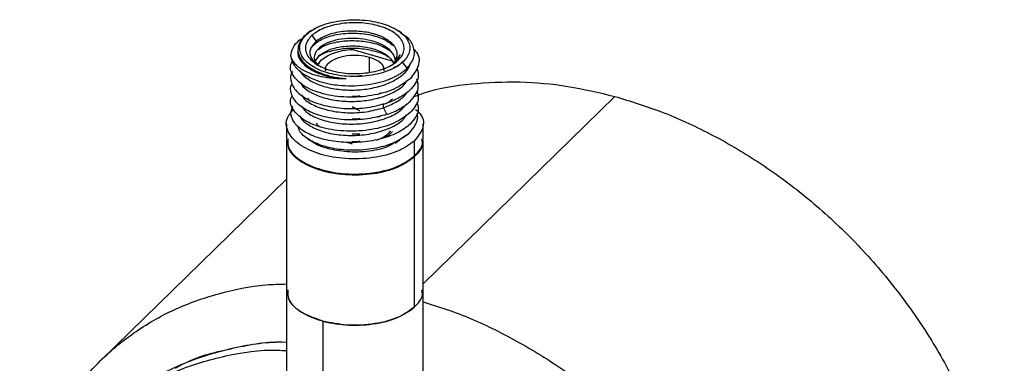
# Paper-space layout '_Trimétrica' of a CAD drawing. Header units: millimetres. Extents: x 435 to 757, y -477 to -12.
# Tile 3 of 4: x 435 to 547, y -343 to -304. Entities that reach past the tile are written whole.
import ezdxf

# ---------------------------------------------------------------- set-up
doc = ezdxf.new("R2010")
doc.units = ezdxf.units.MM

psp = doc.layouts.new('_Trimétrica')

# ---------------------------------------------------------------- linework, layer by layer
at = {"color": 7, "linetype": 'Continuous', "lineweight": 25}
for p, q in [((468.4, -304.64), (468.25, -304.74)), ((478.27, -305.11), (477.96, -304.9)), ((466.67, -305.95), (467.05, -305.74)), ((467.37, -305.36), (467.54, -305.24)), ((468.1, -305.41), (468.59, -306.03)), ((466.52, -307.01), (466.52, -307.3)), ((472.74, -306.98), (477.32, -308.31)), ((468.48, -308.36), (468.97, -307.64)), ((468.71, -308.77), (469.07, -308.3)), ((468.77, -308.79), (468.97, -308.5)), ((474.64, -309.57), (474.64, -307.89)), ((478.12, -307.55), (477.33, -308.6)), ((478.92, -309.11), (478.4, -308.43)), ((467.62, -312.6), (467.77, -312.5)), ((475.95, -311.9), (475.63, -312.1)), ((480.72, -333.56), (502.49, -312.31)), ((465.72, -314.14), (465.92, -313.37)), ((476.22, -313.6), (476.22, -313.1)), ((476.22, -313.6), (476.62, -314.35)), ((475.58, -314.66), (475.96, -314.5)), ((465.22, -315.41), (465.22, -317.12)), ((480.72, -317.12), (480.72, -315.41)), ((465.22, -317.21), (465.22, -445.52)), ((467.62, -317.1), (467.97, -317.34)), ((477.54, -317.61), (478.1, -317.22)), ((478.4, -317.01), (479.06, -316.55)), ((479.71, -317.38), (479.71, -319.09)), ((480.72, -445.52), (480.72, -317.21)), ((471.96, -317.48), (472.69, -317.7)), ((479.71, -319.18), (479.71, -336.23)), ((465.22, -321.68), (444.23, -342.17)), ((469.35, -337.8), (469.35, -449.05))]:
    psp.add_line(p, q, dxfattribs=at)
at = {"color": 7, "linetype": 'Continuous', "lineweight": 25, "flags": 128}
psp.add_lwpolyline([(477.94, -308.83), (477.66, -308.94), (477.37, -309.04)], dxfattribs=at)
at = {"color": 7, "linetype": 'Continuous', "lineweight": 25}
for points, knots in [([(467.54, -305.24), (467.72, -305.08), (467.94, -304.92), (468.45, -304.61), (468.74, -304.46), (469.38, -304.19), (469.74, -304.07), (470.5, -303.87), (470.9, -303.79), (471.74, -303.68), (472.17, -303.64), (473.02, -303.61), (473.44, -303.62), (474.26, -303.68), (474.66, -303.73), (475.4, -303.87), (475.75, -303.95), (476.39, -304.14), (476.7, -304.25), (477.3, -304.51), (477.59, -304.66), (478.11, -304.99), (478.34, -305.18), (478.73, -305.57), (478.88, -305.78), (479.11, -306.2), (479.18, -306.43), (479.23, -306.86), (479.21, -307.08), (479.1, -307.5), (479, -307.71), (478.74, -308.09), (478.58, -308.27), (478.4, -308.43)], [0, 0, 0, 0, 0.0625, 0.0625, 0.125, 0.125, 0.1875, 0.1875, 0.25, 0.25, 0.3125, 0.3125, 0.375, 0.375, 0.4375, 0.4375, 0.5, 0.5, 0.5625, 0.5625, 0.625, 0.625, 0.6875, 0.6875, 0.75, 0.75, 0.8125, 0.8125, 0.875, 0.875, 0.9375, 0.9375, 1, 1, 1, 1]), ([(477.83, -308.27), (477.99, -308.12), (478.14, -307.96), (478.37, -307.62), (478.46, -307.44), (478.56, -307.06), (478.58, -306.86), (478.53, -306.47), (478.47, -306.27), (478.27, -305.89), (478.13, -305.7), (477.78, -305.35), (477.57, -305.19), (477.11, -304.89), (476.85, -304.75), (476.31, -304.52), (476.03, -304.42), (475.46, -304.25), (475.15, -304.18), (474.48, -304.06), (474.13, -304.01), (473.39, -303.96), (473.01, -303.95), (472.25, -303.97), (471.87, -304), (471.12, -304.11), (470.76, -304.18), (470.08, -304.36), (469.76, -304.47), (469.18, -304.71), (468.92, -304.84), (468.46, -305.12), (468.27, -305.26), (468.1, -305.41)], [0, 0, 0, 0, 0.0625, 0.0625, 0.125, 0.125, 0.1875, 0.1875, 0.25, 0.25, 0.3125, 0.3125, 0.375, 0.375, 0.4375, 0.4375, 0.5, 0.5, 0.5625, 0.5625, 0.625, 0.625, 0.6875, 0.6875, 0.75, 0.75, 0.8125, 0.8125, 0.875, 0.875, 0.9375, 0.9375, 1, 1, 1, 1]), ([(468.25, -304.74), (468.25, -304.75), (467.87, -304.91), (467.62, -305.14), (467.37, -305.36)], [0, 0, 0, 0, 0.013866, 1, 1, 1, 1]), ([(467.93, -306.99), (468.01, -306.85), (468.2, -306.54), (468.89, -305.97), (469.92, -305.5), (471.18, -305.23), (472.53, -305.09), (473.97, -305.16), (475.27, -305.45), (476.41, -305.84), (476.99, -306.27), (477.36, -306.55)], [0, 0, 0, 0, 0.075548, 0.16157, 0.3326, 0.418371, 0.504369, 0.67546, 0.761205, 0.847167, 1, 1, 1, 1]), ([(468.59, -306.03), (468.87, -305.8), (469.25, -305.58), (470.2, -305.2), (470.76, -305.05), (471.96, -304.87), (472.6, -304.85), (473.83, -304.91), (474.41, -305), (475.04, -305.17), (475.16, -305.2), (475.39, -305.27), (475.51, -305.31), (475.84, -305.44), (476.06, -305.53), (476.68, -305.86), (477.04, -306.12), (477.55, -306.71), (477.7, -307.04), (477.77, -307.68), (477.68, -308), (477.51, -308.28)], [0, 0, 0, 0, 0.125, 0.125, 0.25, 0.25, 0.375, 0.375, 0.5, 0.5, 0.53125, 0.53125, 0.5625, 0.5625, 0.625, 0.625, 0.75, 0.75, 0.875, 0.875, 1, 1, 1, 1]), ([(467.37, -305.36), (467.13, -305.57), (466.93, -305.81), (466.64, -306.32), (466.55, -306.59), (466.5, -307.14), (466.55, -307.43), (466.78, -307.99), (466.97, -308.26), (467.46, -308.76), (467.77, -309), (468.46, -309.4), (468.85, -309.58), (469.45, -309.8), (469.65, -309.86), (470.07, -309.98), (470.29, -310.04), (470.98, -310.18), (471.48, -310.25), (472.01, -310.3)], [0, 0, 0, 0, 0.125, 0.125, 0.25, 0.25, 0.375, 0.375, 0.5, 0.5, 0.625, 0.625, 0.75, 0.75, 0.8125, 0.8125, 0.875, 0.875, 1, 1, 1, 1]), ([(478.4, -308.43), (478.21, -308.6), (478, -308.76), (477.49, -309.07), (477.2, -309.22), (476.55, -309.48), (476.2, -309.6), (475.44, -309.8), (475.03, -309.89), (474.2, -310), (473.77, -310.04), (472.92, -310.07), (472.49, -310.06), (471.68, -310), (471.28, -309.94), (470.54, -309.81), (470.19, -309.73), (469.55, -309.54), (469.23, -309.43), (468.63, -309.17), (468.35, -309.02), (467.83, -308.68), (467.6, -308.5), (467.21, -308.11), (467.05, -307.9), (466.83, -307.47), (466.76, -307.25), (466.7, -306.81), (466.72, -306.59), (466.84, -306.17), (466.94, -305.97), (467.2, -305.59), (467.36, -305.41), (467.54, -305.24)], [0, 0, 0, 0, 0.0625, 0.0625, 0.125, 0.125, 0.1875, 0.1875, 0.25, 0.25, 0.3125, 0.3125, 0.375, 0.375, 0.4375, 0.4375, 0.5, 0.5, 0.5625, 0.5625, 0.625, 0.625, 0.6875, 0.6875, 0.75, 0.75, 0.8125, 0.8125, 0.875, 0.875, 0.9375, 0.9375, 1, 1, 1, 1]), ([(468.1, -305.41), (467.94, -305.56), (467.8, -305.72), (467.56, -306.06), (467.48, -306.24), (467.37, -306.62), (467.36, -306.82), (467.4, -307.21), (467.46, -307.41), (467.67, -307.79), (467.81, -307.98), (468.16, -308.33), (468.36, -308.49), (468.83, -308.79), (469.08, -308.92), (469.62, -309.16), (469.91, -309.26), (470.48, -309.43), (470.79, -309.5), (471.46, -309.62), (471.81, -309.67), (472.54, -309.72), (472.92, -309.73), (473.69, -309.71), (474.07, -309.67), (474.82, -309.57), (475.18, -309.5), (475.86, -309.32), (476.18, -309.21), (476.76, -308.97), (477.02, -308.84), (477.47, -308.56), (477.67, -308.42), (477.83, -308.27)], [0, 0, 0, 0, 0.0625, 0.0625, 0.125, 0.125, 0.1875, 0.1875, 0.25, 0.25, 0.3125, 0.3125, 0.375, 0.375, 0.4375, 0.4375, 0.5, 0.5, 0.5625, 0.5625, 0.625, 0.625, 0.6875, 0.6875, 0.75, 0.75, 0.8125, 0.8125, 0.875, 0.875, 0.9375, 0.9375, 1, 1, 1, 1]), ([(468.59, -306.03), (468.32, -306.34), (467.77, -306.95), (467.88, -307.98), (468.55, -308.54), (468.87, -308.81)], [0, 0, 0, 0, 0.339784, 0.682087, 1, 1, 1, 1]), ([(468.8, -306.99), (469.06, -306.82), (469.67, -306.42), (471.12, -306.06), (472.86, -305.93), (474.62, -306.12), (476.08, -306.53), (476.7, -306.95), (476.96, -307.12)], [0, 0, 0, 0, 0.135794, 0.319921, 0.504256, 0.688355, 0.872711, 1, 1, 1, 1]), ([(477.56, -308.14), (477.49, -307.61), (477.1, -307.09), (475.83, -306.27), (474.94, -305.97), (473.51, -305.75), (473.02, -305.72), (472.05, -305.74), (471.57, -305.79), (470.67, -305.96), (470.25, -306.09), (469.53, -306.4), (469.22, -306.58), (468.97, -306.79)], [0, 0, 0, 0, 0.25, 0.25, 0.5, 0.5, 0.625, 0.625, 0.75, 0.75, 0.875, 0.875, 1, 1, 1, 1]), ([(478.92, -309.11), (479.22, -308.73), (479.81, -307.98), (479.74, -306.75), (479.21, -305.77), (478.47, -305.32), (478.23, -305.17)], [0, 0, 0, 0, 0.289313, 0.576404, 0.86137, 1, 1, 1, 1]), ([(466.52, -307.3), (466.52, -307.3), (466.43, -307.59), (466.74, -308.19), (467.45, -309), (468.68, -309.66), (470.22, -310.14), (471.41, -310.24), (472.01, -310.29)], [0, 0, 0, 0, 0.001811, 0.201449, 0.401126, 0.600749, 0.80044, 1, 1, 1, 1]), ([(468.97, -306.79), (468.81, -306.95), (468.49, -307.27), (468.33, -307.81), (468.4, -308.31), (468.64, -308.61), (468.74, -308.75)], [0, 0, 0, 0, 0.263642, 0.527123, 0.791009, 1, 1, 1, 1]), ([(468.91, -307.73), (468.92, -307.72), (469.21, -307.47), (470.23, -307.13), (471.84, -306.82), (473.64, -306.82), (475.3, -307.16), (476.41, -307.52), (476.76, -307.81), (476.78, -307.83)], [0, 0, 0, 0, 0.004734, 0.200735, 0.396818, 0.592861, 0.788904, 0.984987, 1, 1, 1, 1]), ([(468.97, -307.64), (469.33, -307.41), (470.05, -306.94), (471.73, -306.58), (473.56, -306.56), (475.3, -306.92), (476.7, -307.57), (477.13, -308.16), (477.34, -308.45)], [0, 0, 0, 0, 0.168887, 0.337693, 0.506466, 0.675349, 0.844027, 1, 1, 1, 1]), ([(469.07, -308.3), (469.4, -307.95), (469.91, -307.64), (470.86, -307.29), (471.21, -307.19), (471.95, -307.05), (472.34, -307), (472.74, -306.98)], [0, 0, 0, 0, 0.5, 0.5, 0.75, 0.75, 1, 1, 1, 1]), ([(479.65, -306.96), (479.76, -307.07), (480.32, -307.64), (480.35, -308.87), (479.62, -309.82), (479.26, -310.3)], [0, 0, 0, 0, 0.1103223, 0.5551179, 1, 1, 1, 1]), ([(479.26, -310.3), (478.7, -310.72), (477.57, -311.57), (474.92, -312.3), (472.04, -312.49), (469.28, -312.09), (467.07, -311.19), (465.85, -309.95), (465.5, -308.89), (465.88, -308.38), (465.94, -308.3)], [0, 0, 0, 0, 0.139176, 0.278327, 0.417457, 0.556607, 0.695786, 0.83495, 0.974087, 1, 1, 1, 1]), ([(472.01, -310.3), (471.92, -310.3), (471.76, -310.3), (471.51, -310.31), (471.26, -310.31), (471.03, -310.3), (470.79, -310.29), (470.57, -310.27), (470.35, -310.25), (470.14, -310.23), (469.93, -310.21), (469.43, -310.13), (468.65, -309.97), (467.89, -309.72), (467.39, -309.49), (467.09, -309.33), (466.82, -309.16), (466.57, -308.98), (466.34, -308.78), (466.15, -308.58), (465.99, -308.37), (465.87, -308.15), (465.77, -307.94), (465.74, -307.79), (465.72, -307.71)], [0, 0, 0, 0, 0.026039, 0.051716, 0.077015, 0.101924, 0.126434, 0.150535, 0.174219, 0.197479, 0.220312, 0.242714, 0.366295, 0.495148, 0.543566, 0.592746, 0.642584, 0.692969, 0.743783, 0.794905, 0.846211, 0.897577, 0.948881, 1, 1, 1, 1]), ([(465.72, -307.71), (465.72, -307.76), (465.73, -307.85), (465.75, -307.99), (465.78, -308.12), (465.83, -308.26), (465.88, -308.39), (465.95, -308.53), (466.02, -308.66), (466.11, -308.79), (466.2, -308.92), (466.31, -309.05), (466.42, -309.17), (466.54, -309.29), (466.67, -309.41), (466.81, -309.52), (466.96, -309.63), (467.11, -309.74), (467.46, -309.96), (468.06, -310.27), (469.04, -310.64), (470.09, -310.9), (471.3, -311.07), (473.15, -311.16), (474.94, -310.95), (476.27, -310.58), (476.82, -310.39), (477.31, -310.18), (477.74, -309.97), (478.11, -309.75), (478.43, -309.53), (478.7, -309.32), (478.85, -309.18), (478.92, -309.11)], [0, 0, 0, 0, 0.014874, 0.0298, 0.044766, 0.059762, 0.074778, 0.089802, 0.104823, 0.11983, 0.134812, 0.149758, 0.164658, 0.1795, 0.194275, 0.208971, 0.223581, 0.238093, 0.252498, 0.316485, 0.379023, 0.453337, 0.507633, 0.584389, 0.755013, 0.792094, 0.827416, 0.860891, 0.892473, 0.922149, 0.949934, 0.975867, 1, 1, 1, 1]), ([(474.64, -307.89), (474.25, -307.8), (473.43, -307.62), (472.03, -307.68), (470.8, -308), (469.96, -308.53), (469.55, -309.03), (469.61, -309.33), (469.63, -309.41)], [0, 0, 0, 0, 0.180838, 0.376575, 0.572312, 0.75315, 0.933987, 1, 1, 1, 1]), ([(476.3, -309.41), (476.31, -309.25), (476.31, -308.86), (475.71, -308.29), (474.99, -308.02), (474.64, -307.89)], [0, 0, 0, 0, 0.2562212, 0.6428248, 1, 1, 1, 1]), ([(465.92, -309.51), (465.89, -309.54), (465.59, -309.93), (465.7, -310.76), (466.35, -311.87), (467.78, -312.81), (469.74, -313.46), (472.04, -313.74), (474.46, -313.65), (475.9, -313.26), (476.62, -313.06)], [0, 0, 0, 0, 0.011183, 0.152473, 0.293717, 0.434973, 0.576257, 0.71748, 0.858792, 1, 1, 1, 1]), ([(466.79, -309.41), (466.81, -309.46), (466.92, -309.81), (467.63, -310.38), (468.85, -311.02), (470.45, -311.45), (472.23, -311.63), (474.08, -311.55), (475.84, -311.2), (477.38, -310.6), (478.52, -309.81), (479.17, -309.1), (479.24, -308.67), (479.26, -308.58)], [0, 0, 0, 0, 0.020175, 0.12564, 0.231171, 0.33663, 0.442166, 0.547619, 0.653158, 0.75861, 0.864149, 0.969602, 1, 1, 1, 1]), ([(480.02, -309.06), (480.12, -309.42), (480.36, -310.29), (479.67, -311.1), (479.26, -311.58)], [0, 0, 0, 0, 0.409284, 1, 1, 1, 1]), ([(466.83, -310.74), (466.86, -310.81), (467, -311.18), (467.76, -311.76), (469.04, -312.38), (470.67, -312.77), (472.47, -312.92), (474.31, -312.8), (476.06, -312.42), (477.53, -311.79), (478.51, -311.14), (478.8, -310.68), (478.89, -310.53)], [0, 0, 0, 0, 0.030652, 0.145344, 0.259943, 0.374636, 0.489234, 0.603927, 0.718528, 0.833217, 0.947823, 1, 1, 1, 1]), ([(473.8, -309.97), (473.58, -310), (473.06, -310.06), (472.54, -310.04), (472.23, -310.03)], [0, 0, 0, 0, 0.415209, 1, 1, 1, 1]), ([(479.26, -312.87), (479.67, -312.39), (480.36, -311.58), (480.12, -310.7), (480.02, -310.34)], [0, 0, 0, 0, 0.590328, 1, 1, 1, 1]), ([(479.82, -312.29), (480.16, -312.16), (482.15, -311.41), (486.13, -310.81), (491.59, -310.55), (497.08, -311.03), (500.71, -311.89), (502.49, -312.31)], [0, 0, 0, 0, 0.052206, 0.300794, 0.542687, 0.776194, 1, 1, 1, 1]), ([(476.62, -314.35), (475.9, -314.54), (474.46, -314.93), (472.04, -315.03), (469.74, -314.74), (467.78, -314.09), (466.35, -313.15), (465.71, -312.05), (465.58, -311.23), (465.86, -310.87), (465.86, -310.87)], [0, 0, 0, 0, 0.142486, 0.285163, 0.427645, 0.570336, 0.712821, 0.855521, 0.998015, 1, 1, 1, 1]), ([(479.26, -311.58), (478.95, -311.88), (478.56, -312.16), (477.67, -312.66), (477.17, -312.88), (476.62, -313.06)], [0, 0, 0, 0, 0.5, 0.5, 1, 1, 1, 1]), ([(480.02, -311.63), (480.12, -311.99), (480.36, -312.86), (479.67, -313.67), (479.26, -314.15)], [0, 0, 0, 0, 0.408838, 1, 1, 1, 1]), ([(479.26, -314.15), (478.7, -314.58), (477.57, -315.43), (474.91, -316.15), (472.03, -316.35), (469.29, -315.95), (467.07, -315.05), (465.86, -313.8), (465.5, -312.77), (465.86, -312.28), (465.9, -312.22)], [0, 0, 0, 0, 0.140163, 0.280197, 0.420272, 0.560386, 0.700369, 0.840521, 0.980482, 1, 1, 1, 1]), ([(466.94, -312.15), (467.02, -312.28), (467.27, -312.75), (468.38, -313.39), (470.09, -313.97), (472.14, -314.21), (474.3, -314.12), (475.58, -313.77), (476.22, -313.6)], [0, 0, 0, 0, 0.076573, 0.261259, 0.446009, 0.630667, 0.815441, 1, 1, 1, 1]), ([(472.69, -312.28), (472.78, -312.28), (472.97, -312.28), (473.25, -312.27), (473.44, -312.26), (473.54, -312.25)], [0, 0, 0, 0, 0.318074, 0.651342, 1, 1, 1, 1]), ([(476.22, -313.6), (476.71, -313.4), (477.7, -312.99), (478.58, -312.36), (478.82, -311.96), (478.87, -311.87)], [0, 0, 0, 0, 0.439491, 0.879271, 1, 1, 1, 1]), ([(476.5, -313.12), (476.53, -313.11), (476.85, -312.96), (477.07, -312.76), (477.26, -312.57)], [0, 0, 0, 0, 0.091566, 1, 1, 1, 1]), ([(476.62, -314.35), (477.17, -314.17), (477.68, -313.95), (478.56, -313.45), (478.95, -313.17), (479.26, -312.87)], [0, 0, 0, 0, 0.5, 0.5, 1, 1, 1, 1]), ([(480.02, -312.92), (480.12, -313.27), (480.36, -314.15), (479.67, -314.96), (479.26, -315.44)], [0, 0, 0, 0, 0.40898, 1, 1, 1, 1]), ([(502.49, -312.31), (504.26, -312.86), (507.9, -313.97), (513.37, -316.48), (518.86, -319.67), (524.21, -323.6), (529.26, -328.17), (533.85, -333.3), (537.85, -338.84), (541.16, -344.63), (543.7, -350.5), (545.47, -356.3), (546.49, -361.89), (546.81, -367.22), (546.49, -372.38), (545.47, -377.4), (543.71, -382.26), (541.12, -386.69), (538.96, -389.62), (537.51, -390.82), (537.38, -390.92)], [0, 0, 0, 0, 0.054082, 0.110508, 0.168961, 0.229032, 0.290232, 0.352012, 0.413792, 0.474992, 0.535063, 0.593515, 0.649942, 0.704024, 0.758106, 0.814532, 0.872985, 0.933056, 0.994256, 1, 1, 1, 1]), ([(479.71, -317.38), (479.14, -317.79), (477.95, -318.64), (475.08, -319.36), (471.95, -319.47), (469.06, -318.97), (466.72, -317.95), (465.31, -316.51), (465.02, -315), (465.71, -314.14), (466, -313.79)], [0, 0, 0, 0, 0.12367, 0.257529, 0.391388, 0.515057, 0.638727, 0.772586, 0.906445, 1, 1, 1, 1]), ([(466.94, -313.43), (467.07, -313.63), (467.42, -314.15), (468.68, -314.82), (470.48, -315.33), (472.57, -315.51), (474.7, -315.33), (476.63, -314.8), (478.1, -314.06), (478.61, -313.45), (478.83, -313.19)], [0, 0, 0, 0, 0.083757, 0.219621, 0.355663, 0.491515, 0.627564, 0.763412, 0.899462, 1, 1, 1, 1]), ([(473.54, -313.97), (473.39, -313.88), (473.11, -313.72), (472.83, -313.57), (472.69, -313.5)], [0, 0, 0, 0, 0.51541, 1, 1, 1, 1]), ([(479.87, -313.78), (480.08, -313.96), (480.81, -314.62), (480.86, -315.96), (480.09, -316.92), (479.71, -317.38)], [0, 0, 0, 0, 0.1697521, 0.6013009, 1, 1, 1, 1]), ([(479.26, -315.44), (478.87, -315.81), (478.37, -316.16), (477.19, -316.74), (475.82, -317.22), (474.27, -317.46), (472.69, -317.57), (471.89, -317.55), (470.36, -317.38), (469.63, -317.24), (468.31, -316.84), (467.72, -316.58), (466.75, -315.98), (466.37, -315.64), (465.85, -314.91), (465.72, -314.53), (465.72, -314.14)], [0, 0, 0, 0, 0.125, 0.125, 0.25, 0.375, 0.375, 0.5, 0.5, 0.625, 0.625, 0.75, 0.75, 0.875, 0.875, 1, 1, 1, 1]), ([(466.74, -314.51), (466.74, -314.52), (466.81, -314.87), (467.58, -315.5), (468.98, -316.24), (470.89, -316.68), (473, -316.79), (475.11, -316.54), (476.97, -315.94), (478.3, -315.2), (478.7, -314.63), (478.86, -314.41)], [0, 0, 0, 0, 0.005466, 0.136547, 0.267441, 0.398516, 0.52942, 0.660484, 0.791403, 0.922453, 1, 1, 1, 1]), ([(472.69, -314.85), (472.78, -314.85), (472.97, -314.85), (473.25, -314.84), (473.44, -314.83), (473.54, -314.83)], [0, 0, 0, 0, 0.318074, 0.651342, 1, 1, 1, 1]), ([(480, -314.24), (480.02, -314.32), (480.12, -314.64), (479.99, -315.45), (479.42, -316.11), (479.06, -316.55)], [0, 0, 0, 0, 0.091214, 0.410525, 1, 1, 1, 1]), ([(479.06, -316.55), (478.63, -316.86), (477.74, -317.52), (475.74, -318.17), (473.45, -318.48), (471.2, -318.38), (469.23, -317.94), (467.67, -317.22), (466.68, -316.4), (466.56, -315.83), (466.51, -315.63)], [0, 0, 0, 0, 0.129092, 0.267476, 0.408132, 0.54319, 0.666789, 0.793454, 0.928011, 1, 1, 1, 1]), ([(468.89, -315.67), (468.84, -315.62), (468.72, -315.53), (468.7, -315.41), (468.68, -315.36)], [0, 0, 0, 0, 0.4677195, 1, 1, 1, 1]), ([(476.98, -316.22), (476.89, -316.36), (476.6, -316.81), (475.89, -317.12), (475.41, -317.33)], [0, 0, 0, 0, 0.320815, 1, 1, 1, 1]), ([(476.08, -317.06), (476.21, -317.01), (476.72, -316.81), (477.03, -316.52), (477.26, -316.29)], [0, 0, 0, 0, 0.245707, 1, 1, 1, 1]), ([(465.36, -317.12), (465.36, -317.48), (465.35, -318.39), (466.76, -319.66), (469.05, -320.68), (471.96, -321.19), (475.08, -321.08), (477.95, -320.35), (479.14, -319.5), (479.71, -319.09)], [0, 0, 0, 0, 0.103001, 0.258416, 0.402001, 0.545585, 0.701, 0.856415, 1, 1, 1, 1]), ([(465.36, -317.21), (465.36, -317.57), (465.35, -318.47), (466.76, -319.75), (469.05, -320.77), (471.96, -321.27), (475.08, -321.16), (477.95, -320.44), (479.14, -319.59), (479.71, -319.18)], [0, 0, 0, 0, 0.103001, 0.258416, 0.402001, 0.545585, 0.701, 0.856415, 1, 1, 1, 1]), ([(477.46, -317.57), (477.27, -317.69), (476.56, -318.16), (474.64, -318.59), (472.12, -318.69), (469.85, -318.26), (468.41, -317.76), (468.03, -317.37), (468.01, -317.34)], [0, 0, 0, 0, 0.082808, 0.316885, 0.550961, 0.767219, 0.983478, 1, 1, 1, 1]), ([(472.69, -316.57), (472.78, -316.57), (472.97, -316.57), (473.25, -316.56), (473.44, -316.55), (473.54, -316.54)], [0, 0, 0, 0, 0.318074, 0.651342, 1, 1, 1, 1]), ([(472.69, -317.42), (472.78, -317.42), (472.97, -317.42), (473.25, -317.41), (473.44, -317.4), (473.54, -317.4)], [0, 0, 0, 0, 0.318074, 0.651342, 1, 1, 1, 1]), ([(479.71, -319.09), (480.16, -318.63), (480.77, -318), (480.62, -317.31), (480.57, -317.13)], [0, 0, 0, 0, 0.732581, 1, 1, 1, 1]), ([(480.57, -317.22), (480.62, -317.4), (480.77, -318.08), (480.16, -318.71), (479.71, -319.18)], [0, 0, 0, 0, 0.267419, 1, 1, 1, 1]), ([(437.68, -381.37), (437.17, -379.83), (436.05, -376.43), (435.16, -371.23), (434.82, -365.9), (435.15, -360.74), (436.17, -355.72), (437.94, -350.88), (440.48, -346.38), (443.78, -342.39), (447.78, -339.02), (452.37, -336.38), (457.44, -334.59), (461.76, -333.66), (464.43, -333.6), (465.22, -333.58)], [0, 0, 0, 0, 0.064958, 0.143641, 0.219056, 0.294471, 0.373154, 0.454663, 0.538429, 0.623768, 0.709918, 0.796067, 0.881407, 0.965172, 1, 1, 1, 1]), ([(469.35, -337.8), (468.55, -337.52), (466.88, -336.93), (465.41, -335.61), (465.36, -334.66), (465.34, -334.26)], [0, 0, 0, 0, 0.347416, 0.723457, 1, 1, 1, 1]), ([(465.36, -334.26), (465.36, -334.62), (465.35, -335.53), (466.76, -336.81), (469.05, -337.82), (471.96, -338.33), (475.08, -338.22), (477.95, -337.5), (479.14, -336.64), (479.71, -336.23)], [0, 0, 0, 0, 0.103001, 0.258416, 0.402001, 0.545585, 0.701, 0.856415, 1, 1, 1, 1]), ([(479.71, -336.23), (480.16, -335.77), (480.77, -335.14), (480.62, -334.46), (480.57, -334.27)], [0, 0, 0, 0, 0.732581, 1, 1, 1, 1]), ([(479.75, -336.18), (479.22, -336.58), (478.1, -337.43), (475.31, -338.18), (472.16, -338.37), (470.26, -337.98), (469.35, -337.8)], [0, 0, 0, 0, 0.23273, 0.495145, 0.75756, 1, 1, 1, 1]), ([(480.72, -335.61), (481.97, -336), (485.08, -336.96), (490.04, -339.26), (495.53, -342.45), (500.88, -346.37), (505.93, -350.95), (510.52, -356.07), (514.52, -361.61), (517.82, -367.4), (520.37, -373.28), (522.14, -379.08), (523.15, -384.66), (523.48, -390), (523.15, -395.15), (522.14, -400.18), (520.37, -405.02), (517.82, -409.51), (514.52, -413.51), (510.52, -416.88), (505.93, -419.5), (500.88, -421.33), (495.53, -422.35), (490.04, -422.55), (485.08, -422.16), (481.97, -421.43), (480.72, -421.14)], [0, 0, 0, 0, 0.027733, 0.068734, 0.111208, 0.154857, 0.199326, 0.244218, 0.289109, 0.333579, 0.377228, 0.419701, 0.460702, 0.5, 0.539298, 0.580299, 0.622772, 0.666421, 0.710891, 0.755782, 0.800674, 0.845143, 0.888792, 0.931266, 0.972267, 1, 1, 1, 1]), ([(445.2, -348.34), (446.32, -347.28), (448.8, -344.93), (453.57, -342.38), (459.14, -340.75), (463.1, -340.07), (465.19, -340.18), (465.22, -340.18)], [0, 0, 0, 0, 0.216538, 0.481062, 0.742028, 0.996157, 1, 1, 1, 1]), ([(452.61, -343.14), (452.97, -342.94), (454.95, -341.8), (459.19, -340.81), (463.1, -340.07), (465.19, -340.18), (465.22, -340.18)], [0, 0, 0, 0, 0.09907, 0.552134, 0.993328, 1, 1, 1, 1]), ([(465.22, -415.33), (464.87, -415.17), (462.47, -414.01), (458.21, -411.02), (452.63, -406.35), (447.62, -400.85), (443.37, -394.84), (440.04, -388.54), (437.71, -382.22), (436.37, -376.1), (435.95, -370.28), (436.37, -364.69), (437.71, -359.31), (440.04, -354.25), (443.37, -349.76), (447.62, -346.06), (452.63, -343.28), (458.21, -341.65), (462.47, -340.97), (464.87, -341.12), (465.22, -341.14)], [0, 0, 0, 0, 0.010188, 0.071309, 0.134075, 0.197696, 0.261317, 0.324083, 0.385204, 0.444014, 0.5, 0.555986, 0.614796, 0.675917, 0.738683, 0.802304, 0.865925, 0.928691, 0.989812, 1, 1, 1, 1])]:
    psp.add_open_spline(points, degree=3, knots=knots, dxfattribs=at)
for points in [[(465.72, -307.71), (465.71, -307.1), (466.05, -306.48), (466.67, -305.95)], [(477.48, -308.51), (477.8, -308.21), (478.02, -307.89), (478.12, -307.55)]]:
    psp.add_open_spline(points, degree=3, dxfattribs=at)

doc.saveas('drawing.dxf')
